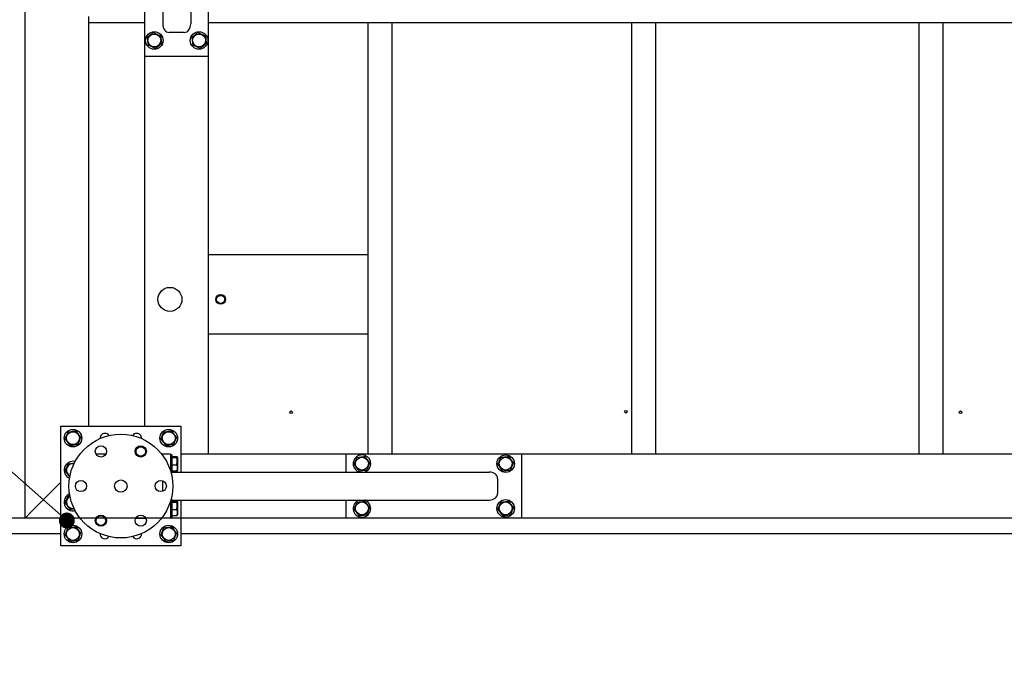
# Model space of a CAD drawing. Header units: millimetres. Extents: x 5 to 589, y 5 to 415.
# Tile 16 of 68: x 297 to 359, y 42 to 82. Entities that reach past the tile are written whole.
import ezdxf

# ---------------------------------------------------------------- set-up
doc = ezdxf.new("R2010")
doc.units = ezdxf.units.MM
doc.layers.add('COTES', color=1, linetype='Continuous')
doc.layers.add('NOTES', color=6, linetype='Continuous')
doc.layers.add('TRAIT-FORT', color=4, linetype='Continuous', lineweight=25)
doc.styles.add('SLDTEXTSTYLE0', font='TXT', dxfattribs={"width": 0.75})
doc.dimstyles.new('SLDDIMSTYLE2', dxfattribs={"dimtxt": 3, "dimasz": 2, "dimexe": 0, "dimexo": 0.0625, "dimgap": 0.75, "dimtad": 1, "dimdec": 0, "dimlfac": 20, "dimrnd": 1e-09, "dimzin": 12, "dimdsep": 46, "dimtxsty": 'SLDTEXTSTYLE0', "dimsah": 1, "dimcen": 0.09, "dimadec": 0, "dimazin": 3, "dimtfac": 1, "dimtdec": 0, "dimtofl": 0, "dimtmove": 0, "dimatfit": 3, "dimfxl": 1, "dimfrac": 2, "dimtolj": 1, "dimtzin": 12, "dimarcsym": 0})
doc.dimstyles.new('SLDDIMSTYLE3', dxfattribs={"dimtxt": 3, "dimasz": 2, "dimexe": 0, "dimexo": 0.0625, "dimgap": 0.75, "dimtad": 1, "dimdec": 0, "dimlfac": 20, "dimrnd": 1e-09, "dimzin": 12, "dimdsep": 46, "dimtxsty": 'SLDTEXTSTYLE0', "dimsah": 1, "dimcen": 0.09, "dimadec": 0, "dimazin": 3, "dimtfac": 1, "dimtdec": 0, "dimtmove": 0, "dimatfit": 0, "dimfxl": 1, "dimfrac": 2, "dimtolj": 1, "dimtzin": 12, "dimarcsym": 0})
doc.dimstyles.new('SLDDIMSTYLE4', dxfattribs={"dimtxt": 0.18, "dimasz": 1, "dimexe": 0, "dimexo": 0.0625, "dimgap": 0, "dimtad": 0, "dimtih": 1, "dimtoh": 1, "dimdec": 0, "dimrnd": 1e-09, "dimzin": 0, "dimdsep": 46, "dimtxsty": 'Standard', "dimblk1": 'DOT', "dimblk2": 'DOT', "dimsah": 1, "dimcen": 0.09, "dimadec": 0, "dimazin": 0, "dimtfac": 1, "dimtdec": 0, "dimtofl": 0, "dimtmove": 0, "dimatfit": 3, "dimldrblk": 'DOT', "dimfxl": 1, "dimfrac": 2, "dimtolj": 1, "dimtzin": 0, "dimarcsym": 0})

# ---------------------------------------------------------------- blocks, each defined once
blk = doc.blocks.new('_D_44')
at = {"layer": 'COTES', "color": 1, "transparency": 16777216}
for p, q in [((294.92, 196.677), (269.29, 196.677)), ((270.29, 196.677), (270.29, 50.927)), ((316.52, 50.927), (269.29, 50.927))]:
    blk.add_line(p, q, dxfattribs=at)
for points in [[(270.29, 196.677), (269.79, 194.677), (270.79, 194.677)], [(270.29, 50.927), (270.79, 52.927), (269.79, 52.927)]]:
    blk.add_solid(points, dxfattribs=at)
at = {"layer": 'COTES', "color": 1, "transparency": 16777216, "char_height": 3, "attachment_point": 1, "rotation": 90, "style": 'SLDTEXTSTYLE0'}
for s, insert in [('CADRE', (266.423, 121.927)), ('2915', (266.423, 111.935))]:
    blk.add_mtext(s, dxfattribs=dict(at, insert=insert))
blk = doc.blocks.new('_D_45')
at = {"layer": 'COTES', "color": 1, "transparency": 16777216}
for p, q in [((270.29, 50.927), (270.29, 53.927)), ((316.52, 50.927), (269.29, 50.927)), ((270.29, 50.927), (270.29, 49.927)), ((293.92, 49.927), (269.29, 49.927)), ((270.29, 49.927), (270.29, 42.08))]:
    blk.add_line(p, q, dxfattribs=at)
for points in [[(270.29, 50.927), (270.79, 52.927), (269.79, 52.927)], [(270.29, 49.927), (269.79, 47.927), (270.79, 47.927)]]:
    blk.add_solid(points, dxfattribs=at)
at = {"layer": 'COTES', "color": 1, "transparency": 16777216, "insert": (266.423, 42.08), "char_height": 3, "attachment_point": 1, "rotation": 90, "style": 'SLDTEXTSTYLE0'}
blk.add_mtext('20', dxfattribs=at)
blk = doc.blocks.new('_Dot')
at = {"color": 0, "linetype": 'ByBlock', "lineweight": -2}
blk.add_line((-0.5, 0), (-1, 0), dxfattribs=at)
at = {"color": 0, "linetype": 'ByBlock', "const_width": 0.5}
blk.add_lwpolyline([(-0.25, 0, 1), (0.25, 0, 1)], format="xyb", close=True, dxfattribs=at)

msp = doc.modelspace()

# ---------------------------------------------------------------- linework, layer by layer
at = {"layer": 'TRAIT-FORT', "color": 4, "linetype": 'Continuous', "lineweight": 25}
for p, q in [((297.42, 50.927), (297.42, 101.177)), ((306.045, 101.727), (306.045, 81.862)), ((307.795, 101.727), (307.795, 81.862)), ((304.92, 79.827), (304.92, 90.827)), ((308.92, 79.827), (308.92, 90.827)), ((301.42, 81.927), (301.42, 82.327)), ((304.92, 81.927), (301.42, 81.927)), ((301.42, 56.677), (301.42, 81.927)), ((387.92, 81.927), (308.92, 81.927)), ((318.92, 54.927), (318.92, 81.927)), ((320.42, 54.927), (320.42, 81.927)), ((335.42, 54.927), (335.42, 81.927)), ((336.92, 54.927), (336.92, 81.927)), ((353.42, 54.927), (353.42, 81.927)), ((354.92, 54.927), (354.92, 81.927)), ((307.395, 81.327), (306.445, 81.327)), ((304.92, 56.677), (304.92, 79.827)), ((308.92, 79.827), (304.92, 79.827)), ((308.92, 54.927), (308.92, 79.827)), ((308.92, 67.427), (318.92, 67.427)), ((318.92, 62.427), (308.92, 62.427)), ((299.67, 56.677), (307.17, 56.677)), ((299.67, 49.177), (299.67, 56.677)), ((307.17, 56.677), (307.17, 53.802)), ((302.478, 54.927), (301.861, 54.927)), ((306.02, 54.927), (305.981, 54.927)), ((306.02, 54.927), (306.02, 54.877)), ((306.52, 54.927), (306.02, 54.927)), ((306.52, 54.927), (306.52, 53.903)), ((308.52, 54.927), (307.17, 54.927)), ((308.92, 54.927), (308.52, 54.927)), ((317.52, 54.927), (308.92, 54.927)), ((317.52, 54.927), (317.52, 53.802)), ((328.52, 54.927), (317.52, 54.927)), ((363.07, 54.927), (328.52, 54.927)), ((328.52, 54.927), (328.52, 50.927)), ((306.62, 54.877), (306.52, 54.877)), ((306.62, 54.877), (306.62, 53.777)), ((306.62, 54.779), (306.919, 54.779)), ((306.62, 54.718), (306.919, 54.718)), ((306.97, 54.73), (306.955, 54.755)), ((306.97, 54.73), (306.97, 53.923)), ((306.556, 53.777), (306.62, 53.777)), ((306.62, 54.266), (306.919, 54.266)), ((306.62, 53.874), (306.919, 53.874)), ((306.62, 53.802), (326.484, 53.802)), ((306.955, 53.898), (306.97, 53.923)), ((297.82, 51.327), (299.67, 53.177)), ((306.02, 53.262), (306.02, 52.591)), ((327.02, 53.402), (327.02, 52.452)), ((300.124, 52.318), (300.233, 52.332)), ((306.52, 51.951), (306.52, 50.927)), ((306.62, 52.077), (306.556, 52.077)), ((306.62, 52.077), (306.62, 50.977)), ((306.62, 52.052), (326.484, 52.052)), ((306.62, 51.979), (306.919, 51.979)), ((306.62, 51.918), (306.919, 51.918)), ((306.907, 51.987), (306.858, 52.052)), ((306.907, 51.987), (306.903, 51.979)), ((306.97, 51.93), (306.955, 51.955)), ((306.97, 51.93), (306.97, 51.123)), ((307.17, 52.052), (307.17, 49.177)), ((317.52, 52.052), (317.52, 50.927)), ((318.73, 52.035), (318.684, 52.052)), ((297.42, 50.927), (297.82, 51.327)), ((297.82, 51.327), (297.42, 50.927)), ((306.62, 51.466), (306.919, 51.466)), ((299.67, 50.927), (297.42, 50.927)), ((304.361, 50.927), (304.978, 50.927)), ((306.02, 50.927), (305.981, 50.927)), ((306.02, 50.977), (306.02, 50.927)), ((306.52, 50.927), (306.02, 50.927)), ((306.52, 50.977), (306.62, 50.977)), ((306.62, 51.074), (306.919, 51.074)), ((306.955, 51.098), (306.97, 51.123)), ((317.52, 50.927), (307.17, 50.927)), ((328.52, 50.927), (317.52, 50.927)), ((363.07, 50.927), (328.52, 50.927)), ((299.67, 49.927), (294.92, 49.927)), ((384.42, 49.927), (307.17, 49.927)), ((307.17, 49.177), (299.67, 49.177))]:
    msp.add_line(p, q, dxfattribs=at)
at = {"layer": 'TRAIT-FORT', "color": 4, "linetype": 'Continuous', "lineweight": 25, "flags": 128}
for points in [[(300.494, 54.323), (300.454, 54.329), (300.37, 54.327)], [(306.804, 53.802), (306.816, 53.85), (306.82, 53.874)], [(306.955, 53.802), (306.968, 53.883), (306.97, 53.923)], [(306.82, 51.979), (306.813, 52.018), (306.804, 52.052)], [(306.97, 51.93), (306.967, 51.982), (306.955, 52.052)]]:
    msp.add_lwpolyline(points, dxfattribs=at)
at = {"layer": 'TRAIT-FORT', "color": 4, "linetype": 'Continuous', "lineweight": 25}
for centre, radius in [((305.52, 80.827), 0.55), ((305.52, 80.827), 0.404), ((308.32, 80.827), 0.55), ((308.32, 80.827), 0.404), ((306.495, 64.616), 0.75), ((309.67, 64.616), 0.3), ((309.67, 64.616), 0.252), ((314.081, 57.546), 0.0825), ((335.057, 57.584), 0.0825), ((356.01, 57.546), 0.0825), ((300.42, 55.927), 0.55), ((300.42, 55.927), 0.404), ((303.42, 52.927), 3.25), ((306.42, 55.927), 0.55), ((306.42, 55.927), 0.404), ((302.17, 55.092), 0.35), ((304.67, 55.092), 0.35), ((304.67, 55.092), 0.325), ((304.67, 55.092), 0.3), ((318.52, 54.327), 0.404), ((327.52, 54.327), 0.55), ((327.52, 54.327), 0.404), ((300.92, 52.927), 0.35), ((303.42, 52.927), 0.389), ((305.92, 52.927), 0.35), ((318.52, 51.527), 0.404), ((327.52, 51.527), 0.55), ((327.52, 51.527), 0.404), ((302.17, 50.761), 0.35), ((302.17, 50.761), 0.325), ((302.17, 50.761), 0.3), ((304.67, 50.761), 0.35), ((300.42, 49.927), 0.55), ((300.42, 49.927), 0.404), ((306.42, 49.927), 0.55), ((306.42, 49.927), 0.404)]:
    msp.add_circle(centre, radius, dxfattribs=at)
for centre, radius, start, end in [((302.42, 55.927), 0.3, 90, 184.01131), ((302.42, 55.927), 0.3, 32.85859, 90), ((304.42, 55.927), 0.3, 90, 147.14478), ((304.42, 55.927), 0.3, 355.98532, 90), ((300.42, 53.927), 0.55, 75.83904, 247.97199), ((300.42, 53.927), 0.404, 97.09378, 242.48068), ((318.52, 54.327), 0.55, 67.47733, 252.65856), ((318.52, 54.327), 0.55, 287.34144, 67.47733), ((300.42, 51.927), 0.55, 111.95816, 284.65116), ((300.42, 51.927), 0.404, 116.59979, 280.6978), ((318.52, 51.527), 0.55, 107.34144, 67.47733), ((302.42, 49.927), 0.3, 175.98301, 327.14709), ((304.42, 49.927), 0.3, 212.85481, 4.01508)]:
    msp.add_arc(centre, radius, start, end, dxfattribs=at)
for centre, major_axis, start_param, end_param in [((306.445, 81.862), (0, -0.536), 4.712389, 6.283185), ((307.395, 81.862), (0, -0.536), 0, 1.570796), ((326.484, 53.402), (0.536, 0), 0, 1.570796), ((326.484, 52.452), (0.536, 0), 4.712389, 6.283185)]:
    msp.add_ellipse(centre, major_axis=major_axis, ratio=0.746513, start_param=start_param, end_param=end_param, dxfattribs=at)
for points, knots in [([(305.459, 81.314), (305.425, 81.288), (305.356, 81.236), (305.255, 81.159), (305.157, 81.085), (305.098, 81.04), (305.068, 81.018)], [0, 0, 0, 0, 0.264605, 0.534948, 0.765343, 1, 1, 1, 1]), ([(305.068, 81.018), (305.071, 80.987), (305.079, 80.926), (305.092, 80.821), (305.107, 80.705), (305.119, 80.604), (305.126, 80.547), (305.128, 80.531)], [0, 0, 0, 0, 0.192004, 0.385862, 0.637826, 0.896599, 1, 1, 1, 1]), ([(305.459, 81.314), (305.498, 81.297), (305.578, 81.263), (305.695, 81.214), (305.807, 81.166), (305.876, 81.137), (305.911, 81.123)], [0, 0, 0, 0, 0.264605, 0.534948, 0.765343, 1, 1, 1, 1]), ([(305.911, 81.123), (305.919, 81.061), (305.932, 80.958), (305.95, 80.809), (305.962, 80.709), (305.97, 80.652), (305.972, 80.636)], [0, 0, 0, 0, 0.3855495, 0.6376419, 0.8965462, 1, 1, 1, 1]), ([(308.259, 81.314), (308.225, 81.288), (308.156, 81.236), (308.055, 81.159), (307.957, 81.085), (307.898, 81.04), (307.868, 81.018)], [0, 0, 0, 0, 0.264605, 0.534948, 0.765343, 1, 1, 1, 1]), ([(307.868, 81.018), (307.871, 80.987), (307.879, 80.926), (307.892, 80.821), (307.907, 80.705), (307.919, 80.604), (307.926, 80.547), (307.928, 80.531)], [0, 0, 0, 0, 0.192004, 0.385862, 0.637826, 0.896599, 1, 1, 1, 1]), ([(308.259, 81.314), (308.298, 81.297), (308.378, 81.263), (308.495, 81.214), (308.607, 81.166), (308.676, 81.137), (308.711, 81.123)], [0, 0, 0, 0, 0.264605, 0.534948, 0.765343, 1, 1, 1, 1]), ([(308.711, 81.123), (308.719, 81.061), (308.732, 80.958), (308.75, 80.809), (308.762, 80.709), (308.77, 80.652), (308.772, 80.636)], [0, 0, 0, 0, 0.3855495, 0.6376419, 0.8965462, 1, 1, 1, 1]), ([(305.58, 80.34), (305.541, 80.356), (305.462, 80.39), (305.344, 80.439), (305.232, 80.487), (305.163, 80.516), (305.128, 80.531)], [0, 0, 0, 0, 0.2646049, 0.5349477, 0.7653431, 1, 1, 1, 1]), ([(305.58, 80.34), (305.614, 80.365), (305.683, 80.417), (305.785, 80.494), (305.882, 80.568), (305.942, 80.613), (305.972, 80.636)], [0, 0, 0, 0, 0.264605, 0.534948, 0.765343, 1, 1, 1, 1]), ([(308.38, 80.34), (308.341, 80.356), (308.262, 80.39), (308.144, 80.439), (308.032, 80.487), (307.963, 80.516), (307.928, 80.531)], [0, 0, 0, 0, 0.2646049, 0.5349477, 0.7653431, 1, 1, 1, 1]), ([(308.38, 80.34), (308.414, 80.365), (308.483, 80.417), (308.585, 80.494), (308.682, 80.568), (308.742, 80.613), (308.772, 80.636)], [0, 0, 0, 0, 0.264605, 0.534948, 0.765343, 1, 1, 1, 1]), ([(299.933, 55.866), (299.949, 55.905), (299.983, 55.984), (300.032, 56.102), (300.08, 56.214), (300.109, 56.283), (300.124, 56.318)], [0, 0, 0, 0, 0.264605, 0.534948, 0.765343, 1, 1, 1, 1]), ([(300.124, 56.318), (300.186, 56.326), (300.288, 56.338), (300.437, 56.357), (300.537, 56.369), (300.594, 56.377), (300.611, 56.379)], [0, 0, 0, 0, 0.3855495, 0.6376419, 0.8965462, 1, 1, 1, 1]), ([(300.907, 55.987), (300.881, 56.021), (300.829, 56.09), (300.752, 56.192), (300.678, 56.289), (300.633, 56.348), (300.611, 56.379)], [0, 0, 0, 0, 0.264605, 0.534948, 0.765343, 1, 1, 1, 1]), ([(305.933, 55.866), (305.949, 55.905), (305.983, 55.984), (306.032, 56.102), (306.08, 56.214), (306.109, 56.283), (306.124, 56.318)], [0, 0, 0, 0, 0.264605, 0.534948, 0.765343, 1, 1, 1, 1]), ([(306.124, 56.318), (306.186, 56.326), (306.288, 56.338), (306.437, 56.357), (306.537, 56.369), (306.594, 56.377), (306.611, 56.379)], [0, 0, 0, 0, 0.3855495, 0.6376419, 0.8965462, 1, 1, 1, 1]), ([(306.907, 55.987), (306.881, 56.021), (306.829, 56.09), (306.752, 56.192), (306.678, 56.289), (306.633, 56.348), (306.611, 56.379)], [0, 0, 0, 0, 0.264605, 0.534948, 0.765343, 1, 1, 1, 1]), ([(299.933, 55.866), (299.958, 55.832), (300.01, 55.763), (300.087, 55.662), (300.161, 55.564), (300.206, 55.505), (300.229, 55.474)], [0, 0, 0, 0, 0.264605, 0.534948, 0.765343, 1, 1, 1, 1]), ([(300.229, 55.474), (300.259, 55.478), (300.321, 55.486), (300.425, 55.499), (300.542, 55.513), (300.642, 55.526), (300.699, 55.533), (300.716, 55.535)], [0, 0, 0, 0, 0.192004, 0.385862, 0.637826, 0.896599, 1, 1, 1, 1]), ([(300.907, 55.987), (300.89, 55.948), (300.857, 55.869), (300.807, 55.751), (300.759, 55.639), (300.73, 55.57), (300.716, 55.535)], [0, 0, 0, 0, 0.2646049, 0.5349477, 0.7653431, 1, 1, 1, 1]), ([(305.933, 55.866), (305.958, 55.832), (306.01, 55.763), (306.087, 55.662), (306.161, 55.564), (306.206, 55.505), (306.229, 55.474)], [0, 0, 0, 0, 0.264605, 0.534948, 0.765343, 1, 1, 1, 1]), ([(306.229, 55.474), (306.259, 55.478), (306.321, 55.486), (306.425, 55.499), (306.542, 55.513), (306.642, 55.526), (306.699, 55.533), (306.716, 55.535)], [0, 0, 0, 0, 0.192004, 0.385862, 0.637826, 0.896599, 1, 1, 1, 1]), ([(306.907, 55.987), (306.89, 55.948), (306.857, 55.869), (306.807, 55.751), (306.759, 55.639), (306.73, 55.57), (306.716, 55.535)], [0, 0, 0, 0, 0.2646049, 0.5349477, 0.7653431, 1, 1, 1, 1]), ([(299.933, 53.866), (299.949, 53.905), (299.983, 53.984), (300.032, 54.102), (300.08, 54.214), (300.109, 54.283), (300.124, 54.318)], [0, 0, 0, 0, 0.264605, 0.534948, 0.765343, 1, 1, 1, 1]), ([(300.124, 54.318), (300.186, 54.326), (300.288, 54.338), (300.421, 54.355), (300.488, 54.363), (300.514, 54.367)], [0, 0, 0, 0, 0.482619, 0.79818, 1, 1, 1, 1]), ([(306.919, 54.718), (306.935, 54.726), (306.96, 54.738), (306.957, 54.757), (306.94, 54.769), (306.924, 54.777), (306.919, 54.779)], [0, 0, 0, 0, 0.385549, 0.637642, 0.896546, 1, 1, 1, 1]), ([(306.919, 54.266), (306.93, 54.305), (306.953, 54.384), (306.961, 54.502), (306.949, 54.614), (306.929, 54.683), (306.919, 54.718)], [0, 0, 0, 0, 0.264605, 0.534948, 0.765343, 1, 1, 1, 1]), ([(318.033, 54.266), (318.049, 54.305), (318.083, 54.384), (318.132, 54.502), (318.18, 54.614), (318.209, 54.683), (318.224, 54.718)], [0, 0, 0, 0, 0.2646049, 0.5349477, 0.7653431, 1, 1, 1, 1]), ([(318.224, 54.718), (318.286, 54.726), (318.388, 54.738), (318.537, 54.757), (318.637, 54.769), (318.694, 54.777), (318.711, 54.779)], [0, 0, 0, 0, 0.385549, 0.637642, 0.896546, 1, 1, 1, 1]), ([(319.007, 54.387), (318.981, 54.421), (318.929, 54.49), (318.852, 54.592), (318.778, 54.689), (318.733, 54.748), (318.711, 54.779)], [0, 0, 0, 0, 0.264605, 0.534948, 0.765343, 1, 1, 1, 1]), ([(319.007, 54.387), (318.99, 54.348), (318.957, 54.269), (318.907, 54.151), (318.859, 54.039), (318.83, 53.97), (318.816, 53.935)], [0, 0, 0, 0, 0.264605, 0.534948, 0.765343, 1, 1, 1, 1]), ([(327.033, 54.266), (327.049, 54.305), (327.083, 54.384), (327.132, 54.502), (327.18, 54.614), (327.209, 54.683), (327.224, 54.718)], [0, 0, 0, 0, 0.2646049, 0.5349477, 0.7653431, 1, 1, 1, 1]), ([(327.224, 54.718), (327.286, 54.726), (327.388, 54.738), (327.537, 54.757), (327.637, 54.769), (327.694, 54.777), (327.711, 54.779)], [0, 0, 0, 0, 0.385549, 0.637642, 0.896546, 1, 1, 1, 1]), ([(328.007, 54.387), (327.981, 54.421), (327.929, 54.49), (327.852, 54.592), (327.778, 54.689), (327.733, 54.748), (327.711, 54.779)], [0, 0, 0, 0, 0.264605, 0.534948, 0.765343, 1, 1, 1, 1]), ([(328.007, 54.387), (327.99, 54.348), (327.957, 54.269), (327.907, 54.151), (327.859, 54.039), (327.83, 53.97), (327.816, 53.935)], [0, 0, 0, 0, 0.264605, 0.534948, 0.765343, 1, 1, 1, 1]), ([(299.933, 53.866), (299.958, 53.832), (300.01, 53.763), (300.087, 53.662), (300.161, 53.564), (300.206, 53.505), (300.229, 53.474)], [0, 0, 0, 0, 0.264605, 0.534948, 0.765343, 1, 1, 1, 1]), ([(306.859, 53.874), (306.858, 53.873), (306.848, 53.849), (306.838, 53.824), (306.828, 53.802)], [0, 0, 0, 0, 0.080348, 1, 1, 1, 1]), ([(306.919, 54.266), (306.93, 54.232), (306.953, 54.163), (306.961, 54.062), (306.949, 53.964), (306.929, 53.905), (306.919, 53.874)], [0, 0, 0, 0, 0.264605, 0.534948, 0.765343, 1, 1, 1, 1]), ([(306.919, 53.874), (306.927, 53.878), (306.943, 53.886), (306.956, 53.894), (306.955, 53.898), (306.955, 53.898)], [0, 0, 0, 0, 0.486412, 0.977521, 1, 1, 1, 1]), ([(318.033, 54.266), (318.058, 54.232), (318.11, 54.163), (318.187, 54.062), (318.261, 53.964), (318.306, 53.905), (318.329, 53.874)], [0, 0, 0, 0, 0.2646049, 0.5349477, 0.7653431, 1, 1, 1, 1]), ([(318.329, 53.874), (318.359, 53.878), (318.421, 53.886), (318.525, 53.899), (318.642, 53.913), (318.742, 53.926), (318.799, 53.933), (318.816, 53.935)], [0, 0, 0, 0, 0.192004, 0.385862, 0.637826, 0.896599, 1, 1, 1, 1]), ([(327.033, 54.266), (327.058, 54.232), (327.11, 54.163), (327.187, 54.062), (327.261, 53.964), (327.306, 53.905), (327.329, 53.874)], [0, 0, 0, 0, 0.2646049, 0.5349477, 0.7653431, 1, 1, 1, 1]), ([(327.329, 53.874), (327.359, 53.878), (327.421, 53.886), (327.525, 53.899), (327.642, 53.913), (327.742, 53.926), (327.799, 53.933), (327.816, 53.935)], [0, 0, 0, 0, 0.192004, 0.385862, 0.637826, 0.896599, 1, 1, 1, 1]), ([(299.933, 51.866), (299.949, 51.905), (299.983, 51.984), (300.032, 52.102), (300.08, 52.214), (300.109, 52.283), (300.124, 52.318)], [0, 0, 0, 0, 0.264605, 0.534948, 0.765343, 1, 1, 1, 1]), ([(299.933, 51.866), (299.958, 51.832), (300.01, 51.763), (300.087, 51.662), (300.161, 51.564), (300.206, 51.505), (300.229, 51.474)], [0, 0, 0, 0, 0.264605, 0.534948, 0.765343, 1, 1, 1, 1]), ([(306.919, 51.918), (306.935, 51.926), (306.96, 51.938), (306.957, 51.957), (306.94, 51.969), (306.924, 51.977), (306.919, 51.979)], [0, 0, 0, 0, 0.385549, 0.637642, 0.896546, 1, 1, 1, 1]), ([(306.919, 51.466), (306.93, 51.505), (306.953, 51.584), (306.961, 51.702), (306.949, 51.814), (306.929, 51.883), (306.919, 51.918)], [0, 0, 0, 0, 0.264605, 0.534948, 0.765343, 1, 1, 1, 1]), ([(318.033, 51.466), (318.049, 51.505), (318.083, 51.584), (318.132, 51.702), (318.18, 51.814), (318.209, 51.883), (318.224, 51.918)], [0, 0, 0, 0, 0.2646049, 0.5349477, 0.7653431, 1, 1, 1, 1]), ([(318.224, 51.918), (318.286, 51.926), (318.388, 51.938), (318.537, 51.957), (318.637, 51.969), (318.694, 51.977), (318.711, 51.979)], [0, 0, 0, 0, 0.385549, 0.637642, 0.896546, 1, 1, 1, 1]), ([(319.007, 51.587), (318.981, 51.621), (318.929, 51.69), (318.852, 51.792), (318.778, 51.889), (318.733, 51.948), (318.711, 51.979)], [0, 0, 0, 0, 0.264605, 0.534948, 0.765343, 1, 1, 1, 1]), ([(327.033, 51.466), (327.049, 51.505), (327.083, 51.584), (327.132, 51.702), (327.18, 51.814), (327.209, 51.883), (327.224, 51.918)], [0, 0, 0, 0, 0.2646049, 0.5349477, 0.7653431, 1, 1, 1, 1]), ([(327.224, 51.918), (327.286, 51.926), (327.388, 51.938), (327.537, 51.957), (327.637, 51.969), (327.694, 51.977), (327.711, 51.979)], [0, 0, 0, 0, 0.385549, 0.637642, 0.896546, 1, 1, 1, 1]), ([(328.007, 51.587), (327.981, 51.621), (327.929, 51.69), (327.852, 51.792), (327.778, 51.889), (327.733, 51.948), (327.711, 51.979)], [0, 0, 0, 0, 0.264605, 0.534948, 0.765343, 1, 1, 1, 1]), ([(300.229, 51.474), (300.259, 51.478), (300.321, 51.486), (300.413, 51.497), (300.475, 51.505), (300.505, 51.509)], [0, 0, 0, 0, 0.3390351, 0.681344, 1, 1, 1, 1]), ([(306.919, 51.466), (306.93, 51.432), (306.953, 51.363), (306.961, 51.262), (306.949, 51.164), (306.929, 51.105), (306.919, 51.074)], [0, 0, 0, 0, 0.264605, 0.534948, 0.765343, 1, 1, 1, 1]), ([(318.033, 51.466), (318.058, 51.432), (318.11, 51.363), (318.187, 51.262), (318.261, 51.164), (318.306, 51.105), (318.329, 51.074)], [0, 0, 0, 0, 0.2646049, 0.5349477, 0.7653431, 1, 1, 1, 1]), ([(319.007, 51.587), (318.99, 51.548), (318.957, 51.469), (318.907, 51.351), (318.859, 51.239), (318.83, 51.17), (318.816, 51.135)], [0, 0, 0, 0, 0.264605, 0.534948, 0.765343, 1, 1, 1, 1]), ([(327.033, 51.466), (327.058, 51.432), (327.11, 51.363), (327.187, 51.262), (327.261, 51.164), (327.306, 51.105), (327.329, 51.074)], [0, 0, 0, 0, 0.2646049, 0.5349477, 0.7653431, 1, 1, 1, 1]), ([(328.007, 51.587), (327.99, 51.548), (327.957, 51.469), (327.907, 51.351), (327.859, 51.239), (327.83, 51.17), (327.816, 51.135)], [0, 0, 0, 0, 0.264605, 0.534948, 0.765343, 1, 1, 1, 1]), ([(306.919, 51.074), (306.927, 51.078), (306.943, 51.086), (306.956, 51.094), (306.955, 51.098), (306.955, 51.098)], [0, 0, 0, 0, 0.486412, 0.977521, 1, 1, 1, 1]), ([(318.329, 51.074), (318.359, 51.078), (318.421, 51.086), (318.525, 51.099), (318.642, 51.113), (318.742, 51.126), (318.799, 51.133), (318.816, 51.135)], [0, 0, 0, 0, 0.192004, 0.385862, 0.637826, 0.896599, 1, 1, 1, 1]), ([(327.329, 51.074), (327.359, 51.078), (327.421, 51.086), (327.525, 51.099), (327.642, 51.113), (327.742, 51.126), (327.799, 51.133), (327.816, 51.135)], [0, 0, 0, 0, 0.192004, 0.385862, 0.637826, 0.896599, 1, 1, 1, 1]), ([(299.933, 49.866), (299.949, 49.905), (299.983, 49.984), (300.032, 50.102), (300.08, 50.214), (300.109, 50.283), (300.124, 50.318)], [0, 0, 0, 0, 0.264605, 0.534948, 0.765343, 1, 1, 1, 1]), ([(300.124, 50.318), (300.186, 50.326), (300.288, 50.338), (300.437, 50.357), (300.537, 50.369), (300.594, 50.377), (300.611, 50.379)], [0, 0, 0, 0, 0.3855495, 0.6376419, 0.8965462, 1, 1, 1, 1]), ([(300.907, 49.987), (300.881, 50.021), (300.829, 50.09), (300.752, 50.192), (300.678, 50.289), (300.633, 50.348), (300.611, 50.379)], [0, 0, 0, 0, 0.264605, 0.534948, 0.765343, 1, 1, 1, 1]), ([(300.907, 49.987), (300.89, 49.948), (300.857, 49.869), (300.807, 49.751), (300.759, 49.639), (300.73, 49.57), (300.716, 49.535)], [0, 0, 0, 0, 0.2646049, 0.5349477, 0.7653431, 1, 1, 1, 1]), ([(305.933, 49.866), (305.949, 49.905), (305.983, 49.984), (306.032, 50.102), (306.08, 50.214), (306.109, 50.283), (306.124, 50.318)], [0, 0, 0, 0, 0.264605, 0.534948, 0.765343, 1, 1, 1, 1]), ([(306.124, 50.318), (306.186, 50.326), (306.288, 50.338), (306.437, 50.357), (306.537, 50.369), (306.594, 50.377), (306.611, 50.379)], [0, 0, 0, 0, 0.3855495, 0.6376419, 0.8965462, 1, 1, 1, 1]), ([(306.907, 49.987), (306.881, 50.021), (306.829, 50.09), (306.752, 50.192), (306.678, 50.289), (306.633, 50.348), (306.611, 50.379)], [0, 0, 0, 0, 0.264605, 0.534948, 0.765343, 1, 1, 1, 1]), ([(306.907, 49.987), (306.89, 49.948), (306.857, 49.869), (306.807, 49.751), (306.759, 49.639), (306.73, 49.57), (306.716, 49.535)], [0, 0, 0, 0, 0.2646049, 0.5349477, 0.7653431, 1, 1, 1, 1]), ([(299.933, 49.866), (299.958, 49.832), (300.01, 49.763), (300.087, 49.662), (300.161, 49.564), (300.206, 49.505), (300.229, 49.474)], [0, 0, 0, 0, 0.264605, 0.534948, 0.765343, 1, 1, 1, 1]), ([(300.229, 49.474), (300.259, 49.478), (300.321, 49.486), (300.425, 49.499), (300.542, 49.513), (300.642, 49.526), (300.699, 49.533), (300.716, 49.535)], [0, 0, 0, 0, 0.192004, 0.385862, 0.637826, 0.896599, 1, 1, 1, 1]), ([(305.933, 49.866), (305.958, 49.832), (306.01, 49.763), (306.087, 49.662), (306.161, 49.564), (306.206, 49.505), (306.229, 49.474)], [0, 0, 0, 0, 0.264605, 0.534948, 0.765343, 1, 1, 1, 1]), ([(306.229, 49.474), (306.259, 49.478), (306.321, 49.486), (306.425, 49.499), (306.542, 49.513), (306.642, 49.526), (306.699, 49.533), (306.716, 49.535)], [0, 0, 0, 0, 0.192004, 0.385862, 0.637826, 0.896599, 1, 1, 1, 1])]:
    msp.add_open_spline(points, degree=3, knots=knots, dxfattribs=at)

# ---------------------------------------------------------------- dimensions: what is measured, and where the dimension line sits
at = {"layer": 'COTES', "color": 1}
dim = msp.add_linear_dim(base=(270.29, 50.927), p1=(295.92, 196.677), p2=(317.52, 50.927), angle=90, text='<> CADRE', dimstyle='SLDDIMSTYLE2', dxfattribs=at)
dim.commit()
dim.dimension.update_dxf_attribs({"geometry": '_D_44', "text_midpoint": (270.29, 123.802), "dimtype": 160})
dim = msp.add_linear_dim(base=(270.29, 49.927), p1=(317.52, 50.927), p2=(294.92, 49.927), angle=90, dimstyle='SLDDIMSTYLE3', dxfattribs=at)
dim.commit()
dim.dimension.update_dxf_attribs({"geometry": '_D_45', "text_midpoint": (270.29, 44.297), "dimtype": 160})

# ---------------------------------------------------------------- leaders
at = {"layer": 'NOTES', "color": 211}
msp.add_leader([(300.037, 50.773), (290.123, 59.496)], dimstyle='SLDDIMSTYLE4', dxfattribs=at)

doc.saveas('drawing.dxf')
